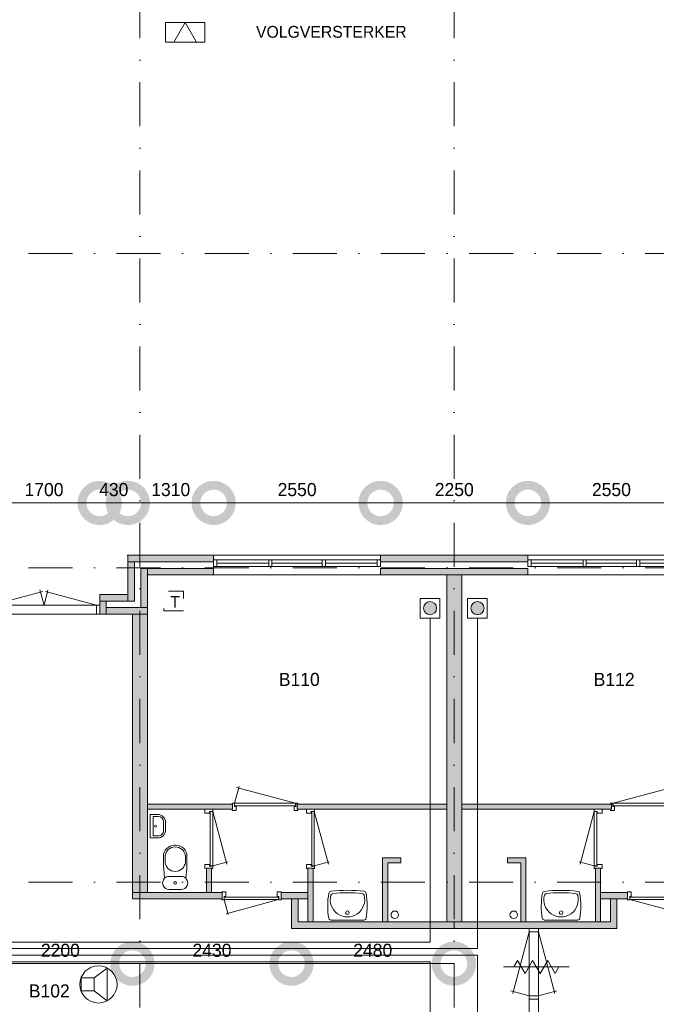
# Model space of a CAD drawing. Header units: millimetres. Extents: x 0 to 84100, y 0 to 59400.
# Tile 8 of 36: x 16473 to 26195, y 14683 to 29722. Entities that reach past the tile are written whole.
import ezdxf
from ezdxf.enums import TextEntityAlignment as Align
from ezdxf.xclip import XClip

# ---------------------------------------------------------------- set-up
doc = ezdxf.new("R2010")
doc.units = ezdxf.units.MM
doc.header["$PDMODE"] = 3
doc.header["$PDSIZE"] = 1
for name, pattern in [('DGN1', [504.6, 0, -504.6]), ('DGN2', [672.8, 336.4, -336.4]), ('DGN4', [1345.6, 672.8, -336.4, 0, -336.4])]:
    doc.linetypes.add(name, pattern=pattern)
for name, color, linetype in [('12', 7, 'Continuous'), ('16', 7, 'Continuous'), ('17', 7, 'Continuous'), ('25', 7, 'Continuous'), ('29', 7, 'Continuous'), ('30', 7, 'Continuous'), ('31', 7, 'Continuous'), ('32', 7, 'Continuous'), ('33', 7, 'Continuous'), ('40', 7, 'Continuous'), ('48', 7, 'Continuous'), ('56', 7, 'Continuous'), ('58', 7, 'Continuous'), ('62', 7, 'Continuous'), ('SYMBOLEN', 7, 'Continuous'), ('TRAP', 7, 'Continuous')]:
    doc.layers.add(name, color=color, linetype=linetype)
doc.styles.add('dgn000', font='dgn000.shx')
doc.styles.add('dgn001', font='dgn001.shx')
doc.styles.add('dgn003', font='dgn003.shx')
doc.styles.get("Standard").update_dxf_attribs({"font": 'arial.ttf'})
doc.dimstyles.get("Standard").update_dxf_attribs({"dimtxt": 0.18, "dimasz": 0.18, "dimexe": 0.18, "dimexo": 0.0625, "dimgap": 0.09, "dimtad": 0, "dimtih": 1, "dimtoh": 1, "dimdec": 4, "dimzin": 0, "dimdsep": 46, "dimtxsty": 'Standard', "dimcen": 0.09, "dimadec": 0, "dimazin": 0, "dimtfac": 1, "dimtdec": 4, "dimtofl": 0, "dimtmove": 0, "dimatfit": 3, "dimfxl": 1, "dimtolj": 1, "dimtzin": 0, "dimarcsym": 0})

# ---------------------------------------------------------------- blocks, each defined once
blk = doc.blocks.new('EAD09')
at = {"layer": '29'}
h = blk.add_hatch(color=3, dxfattribs=at)
edge = h.paths.add_edge_path()
edge.add_arc((0, 0), 100, 0, 360)
at = {"layer": '29', "color": 3, "linetype": 'Continuous', "lineweight": 0}
blk.add_circle((0, 0), 100, dxfattribs=at)
blk = doc.blocks.new('AnonymousCell19')
at = {"layer": '29', "color": 1, "linetype": 'Continuous', "lineweight": 0, "flags": 128}
blk.add_lwpolyline([(-240, 184), (-240, -116), (60, -116), (60, 184), (-240, 184)], dxfattribs=at)
at = {"color": 1, "linetype": 'Continuous', "lineweight": 0}
blk.add_blockref('EAD09', (-90, 34), dxfattribs=at)
blk = doc.blocks.new('EAD010')
at = {"layer": '29'}
h = blk.add_hatch(color=3, dxfattribs=at)
edge = h.paths.add_edge_path()
edge.add_arc((0, 0), 100, 0, 360)
at = {"layer": '29', "color": 3, "linetype": 'Continuous', "lineweight": 0}
blk.add_circle((0, 0), 100, dxfattribs=at)
blk = doc.blocks.new('AnonymousCell20')
at = {"layer": '29', "color": 1, "linetype": 'Continuous', "lineweight": 0, "flags": 128}
blk.add_lwpolyline([(240, 184), (240, -116), (-60, -116), (-60, 184), (240, 184)], dxfattribs=at)
at = {"color": 1, "linetype": 'Continuous', "lineweight": 0}
blk.add_blockref('EAD010', (90, 34), dxfattribs=at)
blk = doc.blocks.new('AnonymousCell21')
at = {"layer": 'TRAP', "color": 1, "linetype": 'DGN2', "lineweight": 0, "flags": 128}
blk.add_lwpolyline([(150, -139), (-150, -139), (-150, 161), (150, 161), (150, -139)], dxfattribs=at)
at = {"layer": 'TRAP', "color": 1, "linetype": 'DGN2', "lineweight": 0, "style": 'dgn001'}
blk.add_text('T', height=180, dxfattribs=at).set_placement((-52, -90))
blk = doc.blocks.new('AnonymousCell102')
at = {"layer": 'SYMBOLEN', "color": 1, "linetype": 'Continuous', "lineweight": 0}
for q in [(-172, -150), (174, -150)]:
    blk.add_line((0, 150), q, dxfattribs=at)
at = {"layer": 'SYMBOLEN', "color": 1, "linetype": 'Continuous', "lineweight": 0, "flags": 128}
blk.add_lwpolyline([(300, -150), (-300, -150), (-300, 150), (300, 150), (300, -150)], dxfattribs=at)
blk = doc.blocks.new('830R1033')
at = {"layer": '33', "color": 1, "linetype": 'Continuous', "lineweight": 0}
for p, q in [((-108, 868), (-322.82, 66.28)), ((-108, 38), (-336.87, 99.32))]:
    blk.add_line(p, q, dxfattribs=at)
at = {"layer": '33', "color": 92, "linetype": 'Continuous', "lineweight": 13, "true_color": 0x00e100, "flags": 128}
for points in [[(-100, 906), (-111, 906), (-111, 871), (-61, 871), (-61, 846), (11, 846), (11, 906), (0, 906)], [(-100, 0), (-111, 0), (-111, 35), (-61, 35), (-61, 60), (11, 60), (11, 0), (0, 0)]]:
    blk.add_lwpolyline(points, dxfattribs=at)
at = {"layer": '33', "color": 2, "linetype": 'Continuous', "lineweight": 13, "true_color": 0xf0f000, "flags": 128}
blk.add_lwpolyline([(-108, 868), (-108, 38), (-68, 38), (-68, 868), (-108, 868)], dxfattribs=at)
blk = doc.blocks.new('930L0911')
at = {"layer": '33', "color": 1, "linetype": 'Continuous', "lineweight": 0}
for p, q in [((38, 98), (936.31, 338.7)), ((968, 98), (899.56, 353.44))]:
    blk.add_line(p, q, dxfattribs=at)
at = {"layer": '33', "color": 92, "linetype": 'Continuous', "lineweight": 13, "true_color": 0x00e100, "flags": 128}
for points in [[(0, 90), (0, 101), (35, 101), (35, 51), (60, 51), (60, -11), (0, -11), (0, 0)], [(1006, 90), (1006, 101), (971, 101), (971, 51), (946, 51), (946, -11), (1006, -11), (1006, 0)]]:
    blk.add_lwpolyline(points, dxfattribs=at)
at = {"layer": '33', "color": 2, "linetype": 'Continuous', "lineweight": 13, "true_color": 0xf0f000, "flags": 128}
blk.add_lwpolyline([(968, 98), (38, 98), (38, 58), (968, 58), (968, 98)], dxfattribs=at)
blk = doc.blocks.new('WT0111')
at = {"layer": '40', "color": 7, "linetype": 'Continuous', "lineweight": 0}
blk.add_line((-253, 20), (253, 20), dxfattribs=at)
at = {"layer": '40', "color": 7, "linetype": 'Continuous', "lineweight": 0, "flags": 128}
for points in [[(-284, 432, -0.328769), (-256, 459)], [(-256, 459, -0.059915), (256, 459)], [(256, 459, -0.328769), (284, 432)], [(-286, 47, -0.090801), (-284, 432)], [(254, 401, -1.30637), (-254, 401)], [(-254, 401, -0.309671), (-226, 425)], [(-226, 425, -0.052773), (226, 425)], [(226, 425, -0.309671), (254, 401)], [(284, 432, -0.090801), (286, 47)], [(-253, 20, -0.363957), (-286, 47)], [(286, 47, -0.363957), (253, 20)]]:
    blk.add_lwpolyline(points, format="xyb", dxfattribs=at)
at = {"layer": '40', "color": 7, "linetype": 'Continuous', "lineweight": 0}
blk.add_circle((0, 133), 28.1, dxfattribs=at)
blk = doc.blocks.new('830R1035')
at = {"layer": '33', "color": 1, "linetype": 'Continuous', "lineweight": 0}
for p, q in [((-868, -108), (-66.28, -322.82)), ((-38, -108), (-99.32, -336.87))]:
    blk.add_line(p, q, dxfattribs=at)
at = {"layer": '33', "color": 92, "linetype": 'Continuous', "lineweight": 13, "true_color": 0x00e100, "flags": 128}
for points in [[(-906, -100), (-906, -111), (-871, -111), (-871, -61), (-846, -61), (-846, 11), (-906, 11), (-906, 0)], [(0, -100), (0, -111), (-35, -111), (-35, -61), (-60, -61), (-60, 11), (0, 11), (0, 0)]]:
    blk.add_lwpolyline(points, dxfattribs=at)
at = {"layer": '33', "color": 2, "linetype": 'Continuous', "lineweight": 13, "true_color": 0xf0f000, "flags": 128}
blk.add_lwpolyline([(-868, -108), (-38, -108), (-38, -68), (-868, -68), (-868, -108)], dxfattribs=at)
blk = doc.blocks.new('830R1036')
at = {"layer": '33', "color": 1, "linetype": 'Continuous', "lineweight": 0}
for p, q in [((108, 868), (322.82, 66.28)), ((108, 38), (336.87, 99.32))]:
    blk.add_line(p, q, dxfattribs=at)
at = {"layer": '33', "color": 92, "linetype": 'Continuous', "lineweight": 13, "true_color": 0x00e100, "flags": 128}
for points in [[(100, 906), (111, 906), (111, 871), (61, 871), (61, 846), (-11, 846), (-11, 906), (0, 906)], [(100, 0), (111, 0), (111, 35), (61, 35), (61, 60), (-11, 60), (-11, 0), (0, 0)]]:
    blk.add_lwpolyline(points, dxfattribs=at)
at = {"layer": '33', "color": 2, "linetype": 'Continuous', "lineweight": 13, "true_color": 0xf0f000, "flags": 128}
blk.add_lwpolyline([(108, 868), (108, 38), (68, 38), (68, 868), (108, 868)], dxfattribs=at)
blk = doc.blocks.new('930L0912')
at = {"layer": '33', "color": 1, "linetype": 'Continuous', "lineweight": 0}
for p, q in [((-968, 98), (-899.56, 353.44)), ((-38, 98), (-936.31, 338.7))]:
    blk.add_line(p, q, dxfattribs=at)
at = {"layer": '33', "color": 92, "linetype": 'Continuous', "lineweight": 13, "true_color": 0x00e100, "flags": 128}
for points in [[(-1006, 90), (-1006, 101), (-971, 101), (-971, 51), (-946, 51), (-946, -11), (-1006, -11), (-1006, 0)], [(0, 90), (0, 101), (-35, 101), (-35, 51), (-60, 51), (-60, -11), (0, -11), (0, 0)]]:
    blk.add_lwpolyline(points, dxfattribs=at)
at = {"layer": '33', "color": 2, "linetype": 'Continuous', "lineweight": 13, "true_color": 0xf0f000, "flags": 128}
blk.add_lwpolyline([(-968, 98), (-38, 98), (-38, 58), (-968, 58), (-968, 98)], dxfattribs=at)
blk = doc.blocks.new('830R1037')
at = {"layer": '33', "color": 1, "linetype": 'Continuous', "lineweight": 0}
for p, q in [((108, 868), (322.82, 66.28)), ((108, 38), (336.87, 99.32))]:
    blk.add_line(p, q, dxfattribs=at)
at = {"layer": '33', "color": 92, "linetype": 'Continuous', "lineweight": 13, "true_color": 0x00e100, "flags": 128}
for points in [[(100, 906), (111, 906), (111, 871), (61, 871), (61, 846), (-11, 846), (-11, 906), (0, 906)], [(100, 0), (111, 0), (111, 35), (61, 35), (61, 60), (-11, 60), (-11, 0), (0, 0)]]:
    blk.add_lwpolyline(points, dxfattribs=at)
at = {"layer": '33', "color": 2, "linetype": 'Continuous', "lineweight": 13, "true_color": 0xf0f000, "flags": 128}
blk.add_lwpolyline([(108, 868), (108, 38), (68, 38), (68, 868), (108, 868)], dxfattribs=at)
blk = doc.blocks.new('CLOS0212')
at = {"layer": '40', "color": 7, "linetype": 'Continuous', "lineweight": 0}
for p, q in [((1, 670), (-1, 670)), ((-155, 528), (-155, 436)), ((155, 528), (155, 436)), ((92, 220), (-93, 220))]:
    blk.add_line(p, q, dxfattribs=at)
at = {"layer": '40', "color": 7, "linetype": 'Continuous', "lineweight": 0, "flags": 128}
for points in [[(176, 338), (162, 192), (162, 192, -0.674333), (92, 20), (92, 20), (-93, 20), (-93, 20, -0.674333), (-162, 192), (-162, 192), (-176, 338), (-176, 338, -0.023285), (-180, 431), (-180, 431), (-180, 525), (-180, 525, -0.414214), (-10, 695), (-10, 695), (10, 695), (10, 695, -0.414214), (180, 525), (180, 525), (180, 431), (180, 431, -0.023285), (176, 338)], [(-155, 528, -0.917521), (155, 528)], [(155, 437, -0.917514), (-155, 437)]]:
    blk.add_lwpolyline(points, format="xyb", dxfattribs=at)
at = {"layer": '40', "color": 7, "linetype": 'Continuous', "lineweight": 0}
blk.add_circle((0, 120), 20, dxfattribs=at)
for centre, start, end in [((-93, 120), 90, 134.0273), ((92, 120), 45.9727, 90)]:
    blk.add_arc(centre, 100, start, end, dxfattribs=at)
blk = doc.blocks.new('FT0112')
at = {"layer": '40', "color": 7, "linetype": 'Continuous', "lineweight": 0}
for p, q in [((20, -180), (20, 180)), ((65, -149), (65, 149)), ((65, 149), (144, 149)), ((135, -180), (20, -180))]:
    blk.add_line(p, q, dxfattribs=at)
at = {"layer": '40', "color": 7, "linetype": 'Continuous', "lineweight": 0, "flags": 128}
for points in [[(20, 180), (135, 180)], [(224, 69), (224, -69)], [(255, 60), (255, -60)], [(144, -149), (65, -149)]]:
    blk.add_lwpolyline(points, dxfattribs=at)
for points in [[(255, -60, -0.414214), (135, -180)], [(224, -69, -0.414214), (144, -149)]]:
    blk.add_lwpolyline(points, format="xyb", dxfattribs=at)
at = {"layer": '40', "color": 7, "linetype": 'Continuous', "lineweight": 0}
blk.add_circle((101, 1), 15.1, dxfattribs=at)
for centre, radius in [((135, 60), 120), ((144, 69), 80)]:
    blk.add_arc(centre, radius, 0, 90, dxfattribs=at)
blk = doc.blocks.new('WT0112')
at = {"layer": '40', "color": 7, "linetype": 'Continuous', "lineweight": 0}
blk.add_line((253, 20), (-253, 20), dxfattribs=at)
blk.add_circle((0, 133), 28.1, dxfattribs=at)
for centre, radius, start, end in [((-252, 426), 33, 96.8575, 169.6545), ((0, -1669), 2144, 83.1425, 96.8575), ((252, 426), 33, 10.3455, 83.1425), ((766, 236), 1068, 169.4486, 190.2017), ((0, 332), 263, 164.8667, 15.1333), ((-222, 392), 33, 96.0418, 164.8667), ((0, -1707), 2144, 83.9582, 96.0418), ((222, 392), 33, 15.1333, 83.9582), ((-766, 236), 1068, 349.7983, 10.5514), ((-253, 53), 33, 190.0027, 270), ((253, 53), 33, 270, 349.9973)]:
    blk.add_arc(centre, radius, start, end, dxfattribs=at)
blk = doc.blocks.new('830R1038')
at = {"layer": '33', "color": 1, "linetype": 'Continuous', "lineweight": 0}
for p, q in [((38, -108), (99.32, -336.87)), ((868, -108), (66.28, -322.82))]:
    blk.add_line(p, q, dxfattribs=at)
at = {"layer": '33', "color": 92, "linetype": 'Continuous', "lineweight": 13, "true_color": 0x00e100, "flags": 128}
for points in [[(0, -100), (0, -111), (35, -111), (35, -61), (60, -61), (60, 11), (0, 11), (0, 0)], [(906, -100), (906, -111), (871, -111), (871, -61), (846, -61), (846, 11), (906, 11), (906, 0)]]:
    blk.add_lwpolyline(points, dxfattribs=at)
at = {"layer": '33', "color": 2, "linetype": 'Continuous', "lineweight": 13, "true_color": 0xf0f000, "flags": 128}
blk.add_lwpolyline([(868, -108), (38, -108), (38, -68), (868, -68), (868, -108)], dxfattribs=at)
blk = doc.blocks.new('_DotSmall')
at = {"color": 0, "linetype": 'ByBlock', "const_width": 0.5}
blk.add_lwpolyline([(-0.0625, 0, 1), (0.0625, 0, 1)], format="xyb", close=True, dxfattribs=at)
blk = doc.blocks.new('*D18526')
at = {"layer": '58', "color": 3, "linetype": 'Continuous', "lineweight": 0, "transparency": 16777216}
blk.add_line((22325, 18484), (19775, 18484), dxfattribs=at)
at = {"layer": 'Defpoints', "color": 0, "linetype": 'Continuous', "transparency": 16777216}
for p in [(19775, 18484), (19775, 17684), (22325, 17684)]:
    blk.add_point(p, dxfattribs=at)
at = {"layer": '58', "color": 3, "linetype": 'Continuous', "lineweight": 0, "transparency": 16777216, "xscale": 1080, "yscale": 1080, "zscale": 1080, "rotation": 180}
blk.add_blockref('_DotSmall', (19775, 18484), dxfattribs=at)
at = {"layer": '58', "color": 3, "linetype": 'Continuous', "lineweight": 0, "transparency": 16777216, "xscale": 1080, "yscale": 1080, "zscale": 1080}
blk.add_blockref('_DotSmall', (22325, 18484), dxfattribs=at)
at = {"layer": '58', "color": 3, "linetype": 'Continuous', "lineweight": 0, "transparency": 16777216, "insert": (21050, 18687), "char_height": 200, "attachment_point": 5, "style": 'dgn003'}
blk.add_mtext('\\A1;2550', dxfattribs=at)
blk = doc.blocks.new('*D18527')
at = {"layer": '58', "color": 3, "linetype": 'Continuous', "lineweight": 0, "transparency": 16777216}
blk.add_line((17525, 18484), (19775, 18484), dxfattribs=at)
at = {"layer": 'Defpoints', "color": 0, "linetype": 'Continuous', "transparency": 16777216}
for p in [(19775, 18484), (17525, 17684), (19775, 17684)]:
    blk.add_point(p, dxfattribs=at)
at = {"layer": '58', "color": 3, "linetype": 'Continuous', "lineweight": 0, "transparency": 16777216, "xscale": 1080, "yscale": 1080, "zscale": 1080, "rotation": 180}
blk.add_blockref('_DotSmall', (17525, 18484), dxfattribs=at)
at = {"layer": '58', "color": 3, "linetype": 'Continuous', "lineweight": 0, "transparency": 16777216, "xscale": 1080, "yscale": 1080, "zscale": 1080}
blk.add_blockref('_DotSmall', (19775, 18484), dxfattribs=at)
at = {"layer": '58', "color": 3, "linetype": 'Continuous', "lineweight": 0, "transparency": 16777216, "insert": (18650, 18687), "char_height": 200, "attachment_point": 5, "style": 'dgn003'}
blk.add_mtext('\\A1;2250', dxfattribs=at)
blk = doc.blocks.new('*D18528')
at = {"layer": '58', "color": 3, "linetype": 'Continuous', "lineweight": 0, "transparency": 16777216}
blk.add_line((14975, 18484), (17525, 18484), dxfattribs=at)
at = {"layer": 'Defpoints', "color": 0, "linetype": 'Continuous', "transparency": 16777216}
for p in [(17525, 18484), (14975, 17684), (17525, 17684)]:
    blk.add_point(p, dxfattribs=at)
at = {"layer": '58', "color": 3, "linetype": 'Continuous', "lineweight": 0, "transparency": 16777216, "xscale": 1080, "yscale": 1080, "zscale": 1080, "rotation": 180}
blk.add_blockref('_DotSmall', (14975, 18484), dxfattribs=at)
at = {"layer": '58', "color": 3, "linetype": 'Continuous', "lineweight": 0, "transparency": 16777216, "xscale": 1080, "yscale": 1080, "zscale": 1080}
blk.add_blockref('_DotSmall', (17525, 18484), dxfattribs=at)
at = {"layer": '58', "color": 3, "linetype": 'Continuous', "lineweight": 0, "transparency": 16777216, "insert": (16250, 18687), "char_height": 200, "attachment_point": 5, "style": 'dgn003'}
blk.add_mtext('\\A1;2550', dxfattribs=at)
blk = doc.blocks.new('*D18529')
at = {"layer": '58', "color": 3, "linetype": 'Continuous', "lineweight": 0, "transparency": 16777216}
blk.add_line((13665, 18484), (14975, 18484), dxfattribs=at)
at = {"layer": 'Defpoints', "color": 0, "linetype": 'Continuous', "transparency": 16777216}
for p in [(14975, 18484), (13665, 17684), (14975, 17684)]:
    blk.add_point(p, dxfattribs=at)
at = {"layer": '58', "color": 3, "linetype": 'Continuous', "lineweight": 0, "transparency": 16777216, "xscale": 1080, "yscale": 1080, "zscale": 1080, "rotation": 180}
blk.add_blockref('_DotSmall', (13665, 18484), dxfattribs=at)
at = {"layer": '58', "color": 3, "linetype": 'Continuous', "lineweight": 0, "transparency": 16777216, "xscale": 1080, "yscale": 1080, "zscale": 1080}
blk.add_blockref('_DotSmall', (14975, 18484), dxfattribs=at)
at = {"layer": '58', "color": 3, "linetype": 'Continuous', "lineweight": 0, "transparency": 16777216, "insert": (14320, 18687), "char_height": 200, "attachment_point": 5, "style": 'dgn003'}
blk.add_mtext('\\A1;1310', dxfattribs=at)
blk = doc.blocks.new('*D18530')
at = {"layer": '58', "color": 3, "linetype": 'Continuous', "lineweight": 0, "transparency": 16777216}
for p, q in [((13235, 18484), (12155, 18484)), ((13235, 18484), (13665, 18484)), ((13665, 18484), (14745, 18484))]:
    blk.add_line(p, q, dxfattribs=at)
at = {"layer": 'Defpoints', "color": 0, "linetype": 'Continuous', "transparency": 16777216}
for p in [(13665, 18484), (13235, 17084), (13665, 17084)]:
    blk.add_point(p, dxfattribs=at)
at = {"layer": '58', "color": 3, "linetype": 'Continuous', "lineweight": 0, "transparency": 16777216, "xscale": 1080, "yscale": 1080, "zscale": 1080}
blk.add_blockref('_DotSmall', (13235, 18484), dxfattribs=at)
at = {"layer": '58', "color": 3, "linetype": 'Continuous', "lineweight": 0, "transparency": 16777216, "xscale": 1080, "yscale": 1080, "zscale": 1080, "rotation": 180}
blk.add_blockref('_DotSmall', (13665, 18484), dxfattribs=at)
at = {"layer": '58', "color": 3, "linetype": 'Continuous', "lineweight": 0, "transparency": 16777216, "insert": (13450, 18687), "char_height": 200, "attachment_point": 5, "style": 'dgn003'}
blk.add_mtext('\\A1;430', dxfattribs=at)
blk = doc.blocks.new('*D18531')
at = {"layer": '58', "color": 3, "linetype": 'Continuous', "lineweight": 0, "transparency": 16777216}
blk.add_line((11535, 18484), (13235, 18484), dxfattribs=at)
at = {"layer": 'Defpoints', "color": 0, "linetype": 'Continuous', "transparency": 16777216}
for p in [(13235, 18484), (11535, 17084), (13235, 17084)]:
    blk.add_point(p, dxfattribs=at)
at = {"layer": '58', "color": 3, "linetype": 'Continuous', "lineweight": 0, "transparency": 16777216, "xscale": 1080, "yscale": 1080, "zscale": 1080, "rotation": 180}
blk.add_blockref('_DotSmall', (11535, 18484), dxfattribs=at)
at = {"layer": '58', "color": 3, "linetype": 'Continuous', "lineweight": 0, "transparency": 16777216, "xscale": 1080, "yscale": 1080, "zscale": 1080}
blk.add_blockref('_DotSmall', (13235, 18484), dxfattribs=at)
at = {"layer": '58', "color": 3, "linetype": 'Continuous', "lineweight": 0, "transparency": 16777216, "insert": (12385, 18687), "char_height": 200, "attachment_point": 5, "style": 'dgn003'}
blk.add_mtext('\\A1;1700', dxfattribs=at)
blk = doc.blocks.new('*D18532')
at = {"layer": '58', "color": 3, "linetype": 'Continuous', "lineweight": 0, "transparency": 16777216}
for p, q in [((11065, 18484), (9985, 18484)), ((11535, 18484), (11065, 18484)), ((11535, 18484), (12615, 18484))]:
    blk.add_line(p, q, dxfattribs=at)
at = {"layer": 'Defpoints', "color": 0, "linetype": 'Continuous', "transparency": 16777216}
for p in [(11065, 18484), (11065, 17084), (11535, 17084)]:
    blk.add_point(p, dxfattribs=at)
at = {"layer": '58', "color": 3, "linetype": 'Continuous', "lineweight": 0, "transparency": 16777216, "xscale": 1080, "yscale": 1080, "zscale": 1080}
blk.add_blockref('_DotSmall', (11065, 18484), dxfattribs=at)
at = {"layer": '58', "color": 3, "linetype": 'Continuous', "lineweight": 0, "transparency": 16777216, "xscale": 1080, "yscale": 1080, "zscale": 1080, "rotation": 180}
blk.add_blockref('_DotSmall', (11535, 18484), dxfattribs=at)
at = {"layer": '58', "color": 3, "linetype": 'Continuous', "lineweight": 0, "transparency": 16777216, "insert": (11300, 18687), "char_height": 200, "attachment_point": 5, "style": 'dgn003'}
blk.add_mtext('\\A1;470', dxfattribs=at)
blk = doc.blocks.new('*D18541')
at = {"layer": '58', "color": 3, "linetype": 'Continuous', "lineweight": 0, "transparency": 16777216}
blk.add_line((13735, 11447), (11535, 11447), dxfattribs=at)
at = {"layer": 'Defpoints', "color": 0, "linetype": 'Continuous', "transparency": 16777216}
for p in [(11535, 12363), (13735, 12363), (11535, 11447)]:
    blk.add_point(p, dxfattribs=at)
at = {"layer": '58', "color": 3, "linetype": 'Continuous', "lineweight": 0, "transparency": 16777216, "xscale": 1080, "yscale": 1080, "zscale": 1080, "rotation": 180}
blk.add_blockref('_DotSmall', (11535, 11447), dxfattribs=at)
at = {"layer": '58', "color": 3, "linetype": 'Continuous', "lineweight": 0, "transparency": 16777216, "xscale": 1080, "yscale": 1080, "zscale": 1080}
blk.add_blockref('_DotSmall', (13735, 11447), dxfattribs=at)
at = {"layer": '58', "color": 3, "linetype": 'Continuous', "lineweight": 0, "transparency": 16777216, "insert": (12635, 11650), "char_height": 200, "attachment_point": 5, "style": 'dgn003'}
blk.add_mtext('\\A1;2200', dxfattribs=at)
blk = doc.blocks.new('*D18542')
at = {"layer": '58', "color": 3, "linetype": 'Continuous', "lineweight": 0, "transparency": 16777216}
blk.add_line((16165, 11447), (13735, 11447), dxfattribs=at)
at = {"layer": 'Defpoints', "color": 0, "linetype": 'Continuous', "transparency": 16777216}
for p in [(13735, 11797), (16165, 11797), (13735, 11447)]:
    blk.add_point(p, dxfattribs=at)
at = {"layer": '58', "color": 3, "linetype": 'Continuous', "lineweight": 0, "transparency": 16777216, "xscale": 1080, "yscale": 1080, "zscale": 1080, "rotation": 180}
blk.add_blockref('_DotSmall', (13735, 11447), dxfattribs=at)
at = {"layer": '58', "color": 3, "linetype": 'Continuous', "lineweight": 0, "transparency": 16777216, "xscale": 1080, "yscale": 1080, "zscale": 1080}
blk.add_blockref('_DotSmall', (16165, 11447), dxfattribs=at)
at = {"layer": '58', "color": 3, "linetype": 'Continuous', "lineweight": 0, "transparency": 16777216, "insert": (14950, 11650), "char_height": 200, "attachment_point": 5, "style": 'dgn003'}
blk.add_mtext('\\A1;2430', dxfattribs=at)
blk = doc.blocks.new('*D18543')
at = {"layer": '58', "color": 3, "linetype": 'Continuous', "lineweight": 0, "transparency": 16777216}
blk.add_line((18645, 11447), (16165, 11447), dxfattribs=at)
at = {"layer": 'Defpoints', "color": 0, "linetype": 'Continuous', "transparency": 16777216}
for p in [(16165, 11784), (18645, 11784), (16165, 11447)]:
    blk.add_point(p, dxfattribs=at)
at = {"layer": '58', "color": 3, "linetype": 'Continuous', "lineweight": 0, "transparency": 16777216, "xscale": 1080, "yscale": 1080, "zscale": 1080, "rotation": 180}
blk.add_blockref('_DotSmall', (16165, 11447), dxfattribs=at)
at = {"layer": '58', "color": 3, "linetype": 'Continuous', "lineweight": 0, "transparency": 16777216, "xscale": 1080, "yscale": 1080, "zscale": 1080}
blk.add_blockref('_DotSmall', (18645, 11447), dxfattribs=at)
at = {"layer": '58', "color": 3, "linetype": 'Continuous', "lineweight": 0, "transparency": 16777216, "insert": (17405, 11650), "char_height": 200, "attachment_point": 5, "style": 'dgn003'}
blk.add_mtext('\\A1;2480', dxfattribs=at)
blk = doc.blocks.new('79B1039')
at = {"layer": '12', "color": 7, "linetype": 'Continuous', "lineweight": 0}
blk.add_line((500.48, 0), (-500.5, 0), dxfattribs=at)
at = {"layer": '12', "color": 92, "linetype": 'Continuous', "lineweight": 0, "true_color": 0x00e100}
for p, q in [((-343.72, 0), (-285.98, 100.02)), ((-285.98, 100.02), (-171.88, -97.62)), ((-171.88, -97.62), (-57.68, 100.18)), ((-57.68, 100.18), (58, -100.18)), ((58, -100.18), (173.68, 100.18)), ((173.68, 100.18), (287.88, -97.62)), ((287.88, -97.62), (344.24, 0))]:
    blk.add_line(p, q, dxfattribs=at)
blk = doc.blocks.new('EU512')
at = {"layer": '25', "color": 3, "linetype": 'Continuous', "lineweight": 0}
for p, q in [((200, 100), (400, 250)), ((400, 250), (400, -250)), ((200, -100), (400, -250))]:
    blk.add_line(p, q, dxfattribs=at)
at = {"layer": '25', "color": 3, "linetype": 'Continuous', "lineweight": 0, "flags": 128}
blk.add_lwpolyline([(0, -100), (200, -100), (200, 100), (0, 100), (0, -100)], dxfattribs=at)
at = {"layer": '25', "color": 3, "linetype": 'Continuous', "lineweight": 0}
blk.add_circle((265, 0), 284, dxfattribs=at)
blk = doc.blocks.new('50E03_329_B01 - Default')
at = {"layer": '16'}
for color, points in [(7, [(17524.76, 17584.49), (19774.76, 17584.49), (19774.76, 17684.49), (17524.76, 17684.49)]), (9, [(17524.76, 17384.49), (19774.76, 17384.49), (19774.76, 17484.49), (17524.76, 17484.49)])]:
    blk.add_hatch(color=color, dxfattribs=at).paths.add_polyline_path(points)
at = {"layer": '62'}
for color, points in [(7, [(13664.76, 17684.49), (14974.76, 17684.49), (14974.76, 17584.49), (13664.76, 17584.49)]), (7, [(13664.76, 17584.49), (13764.76, 17584.49), (13764.76, 16984.49), (13664.76, 16984.49)]), (9, [(13864.76, 17484.49), (13964.76, 17484.49), (13964.76, 16884.49), (13864.76, 16884.49)]), (9, [(13964.76, 17484.49), (14974.76, 17484.49), (14974.76, 17384.49), (13964.76, 17384.49)]), (9, [(18534.76, 17384.49), (18764.76, 17384.49), (18764.76, 12084.49), (18534.76, 12084.49)]), (7, [(13234.76, 17084.49), (13664.76, 17084.49), (13664.76, 16984.49), (13234.76, 16984.49)]), (7, [(13334.76, 16984.49), (13234.76, 16984.49), (13234.76, 16784.49), (13334.76, 16784.49)]), (7, [(13334.76, 16884.49), (13964.76, 16884.49), (13964.76, 16784.49), (13334.76, 16784.49)]), (7, [(13734.76, 16784.49), (13964.76, 16784.49), (13964.76, 12534.49), (13734.76, 12534.49)]), (9, [(15264.76, 13804.49), (13964.76, 13804.49), (13964.76, 13884.49), (15264.76, 13884.49)]), (9, [(18534.76, 13804.49), (16249.76, 13804.49), (16249.76, 13884.49), (18534.76, 13884.49)]), (9, [(18764.76, 13804.49), (21049.76, 13804.49), (21049.76, 13884.49), (18764.76, 13884.49)]), (9, [(17834.76, 12984.49), (17834.76, 13064.49), (17554.76, 13064.49), (17554.76, 12084.49), (17634.76, 12084.49), (17634.76, 12984.49)]), (9, [(19464.76, 12984.49), (19464.76, 13064.49), (19744.76, 13064.49), (19744.76, 12084.49), (19664.76, 12084.49), (19664.76, 12984.49)]), (9, [(14944.76, 12904.49), (14864.76, 12904.49), (14864.76, 12534.49), (14944.76, 12534.49)]), (9, [(16494.76, 12904.49), (16414.76, 12904.49), (16414.76, 12084.49), (16494.76, 12084.49)]), (9, [(20804.76, 12904.49), (20884.76, 12904.49), (20884.76, 12084.49), (20804.76, 12084.49)]), (7, [(15104.76, 12534.49), (13734.76, 12534.49), (13734.76, 12434.49), (15104.76, 12434.49)]), (7, [(16414.76, 12534.49), (16004.76, 12534.49), (16004.76, 12434.49), (16414.76, 12434.49)]), (7, [(20884.76, 12534.49), (21294.76, 12534.49), (21294.76, 12434.49), (20884.76, 12434.49)]), (7, [(18649.76, 11984.49), (18649.76, 12084.49), (16264.76, 12084.49), (16264.76, 12434.49), (16164.76, 12434.49), (16164.76, 11984.49)]), (7, [(18649.76, 11984.49), (18649.76, 12084.49), (21034.76, 12084.49), (21034.76, 12434.49), (21134.76, 12434.49), (21134.76, 11984.49)])]:
    blk.add_hatch(color=color, dxfattribs=at).paths.add_polyline_path(points)
at = {"layer": '16', "color": 92, "linetype": 'Continuous', "lineweight": 0, "true_color": 0x00e100, "flags": 128}
for points in [[(17524.76, 17584.49), (19774.76, 17584.49), (19774.76, 17684.49), (17524.76, 17684.49), (17524.76, 17584.49)], [(17524.76, 17384.49), (19774.76, 17384.49), (19774.76, 17484.49), (17524.76, 17484.49), (17524.76, 17384.49)], [(13964.76, 13804.49), (15264.76, 13804.49), (15264.76, 13884.49), (13964.76, 13884.49), (13964.76, 13804.49)], [(16249.76, 13804.49), (18534.76, 13804.49), (18534.76, 13884.49), (16249.76, 13884.49), (16249.76, 13804.49)], [(21049.76, 13804.49), (18764.76, 13804.49), (18764.76, 13884.49), (21049.76, 13884.49), (21049.76, 13804.49)], [(17634.76, 12084.49), (17634.76, 12984.49), (17834.76, 12984.49), (17834.76, 13064.49), (17554.76, 13064.49), (17554.76, 12084.49), (17634.76, 12084.49)], [(19664.76, 12084.49), (19664.76, 12984.49), (19464.76, 12984.49), (19464.76, 13064.49), (19744.76, 13064.49), (19744.76, 12084.49), (19664.76, 12084.49)], [(14944.76, 12534.49), (14864.76, 12534.49), (14864.76, 12904.49), (14944.76, 12904.49), (14944.76, 12534.49)], [(16494.76, 12084.49), (16414.76, 12084.49), (16414.76, 12904.49), (16494.76, 12904.49), (16494.76, 12084.49)], [(20804.76, 12084.49), (20884.76, 12084.49), (20884.76, 12904.49), (20804.76, 12904.49), (20804.76, 12084.49)], [(15104.76, 12434.49), (13734.76, 12434.49), (13734.76, 12534.49), (15104.76, 12534.49), (15104.76, 12434.49)], [(16414.76, 12434.49), (16004.76, 12434.49), (16004.76, 12534.49), (16414.76, 12534.49), (16414.76, 12434.49)], [(20884.76, 12434.49), (21294.76, 12434.49), (21294.76, 12534.49), (20884.76, 12534.49), (20884.76, 12434.49)], [(18649.76, 11984.49), (16164.76, 11984.49), (16164.76, 12434.49), (16264.76, 12434.49), (16264.76, 12084.49), (18649.76, 12084.49), (18649.76, 11984.49)], [(18649.76, 11984.49), (21134.76, 11984.49), (21134.76, 12434.49), (21034.76, 12434.49), (21034.76, 12084.49), (18649.76, 12084.49), (18649.76, 11984.49)]]:
    blk.add_lwpolyline(points, dxfattribs=at)
at = {"layer": '16', "color": 7, "linetype": 'Continuous', "lineweight": 0, "flags": 128}
blk.add_lwpolyline([(17524.76, 17584.49), (19774.76, 17584.49), (19774.76, 17684.49), (17524.76, 17684.49), (17524.76, 17584.49)], dxfattribs=at)
at = {"layer": '16', "color": 9, "linetype": 'Continuous', "lineweight": 0, "flags": 128}
blk.add_lwpolyline([(17524.76, 17384.49), (19774.76, 17384.49), (19774.76, 17484.49), (17524.76, 17484.49), (17524.76, 17384.49)], dxfattribs=at)
at = {"layer": '17', "color": 92, "linetype": 'Continuous', "lineweight": 0, "true_color": 0x00e100}
for p, q in [((14974.76, 17684.49), (13664.76, 17684.49)), ((13664.76, 17084.49), (13664.76, 17684.49)), ((14974.76, 17384.49), (14974.76, 17684.49)), ((14974.76, 17584.49), (13764.76, 17584.49)), ((13764.76, 16984.49), (13764.76, 17584.49)), ((13864.76, 16884.49), (13864.76, 17484.49)), ((14974.76, 17484.49), (13864.76, 17484.49)), ((14974.76, 17384.49), (13964.76, 17384.49)), ((13964.76, 16784.49), (13964.76, 17384.49)), ((13664.76, 17084.49), (13234.76, 17084.49)), ((13234.76, 16784.49), (13234.76, 17084.49)), ((13764.76, 16984.49), (13334.76, 16984.49)), ((13334.76, 16884.49), (13334.76, 16984.49)), ((13864.76, 16884.49), (13334.76, 16884.49)), ((13964.76, 16784.49), (13234.76, 16784.49))]:
    blk.add_line(p, q, dxfattribs=at)
at = {"layer": '17', "color": 92, "linetype": 'Continuous', "lineweight": 0, "true_color": 0x00e100, "flags": 128}
for points in [[(18534.76, 12084.49), (18764.76, 12084.49), (18764.76, 17384.49), (18534.76, 17384.49), (18534.76, 12084.49)], [(13964.76, 12534.49), (13734.76, 12534.49), (13734.76, 16784.49), (13964.76, 16784.49), (13964.76, 12534.49)]]:
    blk.add_lwpolyline(points, dxfattribs=at)
at = {"layer": '30', "color": 3, "linetype": 'Continuous', "lineweight": 0}
for p, q in [((17524.76, 17684.49), (14974.76, 17684.49)), ((19774.76, 17684.49), (22324.76, 17684.49)), ((17524.76, 17384.49), (14974.76, 17384.49)), ((19774.76, 17384.49), (22324.76, 17384.49))]:
    blk.add_line(p, q, dxfattribs=at)
at = {"layer": '31', "color": 3, "linetype": 'Continuous', "lineweight": 0}
for p, q in [((19794.76, 10384.49), (19794.76, 11984.49)), ((19934.76, 10384.49), (19934.76, 11984.49))]:
    blk.add_line(p, q, dxfattribs=at)
at = {"layer": '32', "color": 3, "linetype": 'Continuous', "lineweight": 0}
for p, q in [((17474.76, 17614.49), (14974.76, 17614.49)), ((17474.76, 17514.49), (17474.76, 17614.49)), ((19824.76, 17614.49), (22324.76, 17614.49)), ((19824.76, 17514.49), (19824.76, 17614.49)), ((15816.42, 17564.49), (15024.76, 17564.49)), ((15024.76, 17514.49), (17474.76, 17514.49)), ((16633.09, 17564.49), (15866.42, 17564.49)), ((17474.76, 17564.49), (16683.09, 17564.49)), ((19824.76, 17564.49), (20616.43, 17564.49)), ((22274.76, 17514.49), (19824.76, 17514.49)), ((20666.43, 17564.49), (21433.1, 17564.49)), ((21483.1, 17564.49), (22274.76, 17564.49)), ((11534.76, 16923.49), (13234.76, 16923.49)), ((11534.76, 16784.49), (13234.76, 16784.49))]:
    blk.add_line(p, q, dxfattribs=at)
at = {"layer": '32', "color": 3, "linetype": 'Continuous', "lineweight": 0, "flags": 128}
for points in [[(15024.76, 17614.49), (14974.76, 17614.49), (14974.76, 17514.49), (15024.76, 17514.49), (15024.76, 17614.49)], [(15866.42, 17614.49), (15816.42, 17614.49), (15816.42, 17514.49), (15866.42, 17514.49), (15866.42, 17614.49)], [(16683.09, 17614.49), (16633.09, 17614.49), (16633.09, 17514.49), (16683.09, 17514.49), (16683.09, 17614.49)], [(17524.76, 17614.49), (17474.76, 17614.49), (17474.76, 17514.49), (17524.76, 17514.49), (17524.76, 17614.49)], [(19774.76, 17614.49), (19824.76, 17614.49), (19824.76, 17514.49), (19774.76, 17514.49), (19774.76, 17614.49)], [(20616.43, 17614.49), (20666.43, 17614.49), (20666.43, 17514.49), (20616.43, 17514.49), (20616.43, 17614.49)], [(21433.1, 17614.49), (21483.1, 17614.49), (21483.1, 17514.49), (21433.1, 17514.49), (21433.1, 17614.49)], [(13234.76, 16923.49), (13184.76, 16923.49), (13184.76, 16784.49), (13234.76, 16784.49), (13234.76, 16923.49)], [(19795.76, 11934.49), (19795.76, 11984.49), (19934.76, 11984.49), (19934.76, 11934.49), (19795.76, 11934.49)], [(19795.76, 10904.49), (19795.76, 10954.49), (19934.76, 10954.49), (19934.76, 10904.49), (19795.76, 10904.49)]]:
    blk.add_lwpolyline(points, dxfattribs=at)
at = {"layer": '33', "color": 1, "linetype": 'Continuous', "lineweight": 0}
for p, q in [((12384.76, 16923.49), (12322.4, 17156.22)), ((12384.76, 16923.49), (12445.73, 17151.04)), ((11584.76, 16923.49), (12365.58, 17132.71)), ((13184.76, 16923.49), (12409.03, 17131.35)), ((19795.76, 11934.49), (19542.83, 10990.55)), ((19934.76, 11934.49), (20187.69, 10990.55)), ((19795.76, 10954.49), (19512.43, 11030.41)), ((19934.76, 10954.49), (20218.09, 11030.41))]:
    blk.add_line(p, q, dxfattribs=at)
at = {"layer": '40', "color": 3, "linetype": 'Continuous', "lineweight": 0}
for centre in [(17741.52, 12193.09), (19558, 12193.09)]:
    blk.add_circle(centre, 57.46, dxfattribs=at)
at = {"layer": '56', "color": 3, "linetype": 'DGN4', "lineweight": 0}
for p, q in [((13849.76, 55989.76), (13849.76, 547.85)), ((18649.76, 55989.76), (18649.76, 547.85)), ((52180.43, 22292.77), (-3616.95, 22292.77)), ((52180.43, 17492.77), (-3616.95, 17492.77)), ((52180.43, 12692.77), (-3616.95, 12692.77))]:
    blk.add_line(p, q, dxfattribs=at)
at = {"layer": '58', "color": 3, "linetype": 'DGN1', "lineweight": 0}
for p, q in [((13664.76, 17684.49), (13664.76, 18484.49)), ((14974.76, 17684.49), (14974.76, 18484.49)), ((17524.76, 17684.49), (17524.76, 18484.49)), ((19774.76, 17684.49), (19774.76, 18484.49))]:
    blk.add_line(p, q, dxfattribs=at)
at = {"layer": '62', "color": 7, "linetype": 'Continuous', "lineweight": 0, "flags": 128}
for points in [[(13664.76, 17684.49), (14974.76, 17684.49), (14974.76, 17584.49), (13664.76, 17584.49), (13664.76, 17684.49)], [(13664.76, 17584.49), (13764.76, 17584.49), (13764.76, 16984.49), (13664.76, 16984.49), (13664.76, 17584.49)], [(13234.76, 17084.49), (13664.76, 17084.49), (13664.76, 16984.49), (13234.76, 16984.49), (13234.76, 17084.49)], [(13334.76, 16984.49), (13234.76, 16984.49), (13234.76, 16784.49), (13334.76, 16784.49), (13334.76, 16984.49)], [(13334.76, 16884.49), (13964.76, 16884.49), (13964.76, 16784.49), (13334.76, 16784.49), (13334.76, 16884.49)], [(13734.76, 16784.49), (13964.76, 16784.49), (13964.76, 12534.49), (13734.76, 12534.49), (13734.76, 16784.49)], [(15104.76, 12534.49), (13734.76, 12534.49), (13734.76, 12434.49), (15104.76, 12434.49), (15104.76, 12534.49)], [(16414.76, 12534.49), (16004.76, 12534.49), (16004.76, 12434.49), (16414.76, 12434.49), (16414.76, 12534.49)], [(20884.76, 12534.49), (21294.76, 12534.49), (21294.76, 12434.49), (20884.76, 12434.49), (20884.76, 12534.49)], [(18649.76, 11984.49), (18649.76, 12084.49), (16264.76, 12084.49), (16264.76, 12434.49), (16164.76, 12434.49), (16164.76, 11984.49), (18649.76, 11984.49)], [(18649.76, 11984.49), (18649.76, 12084.49), (21034.76, 12084.49), (21034.76, 12434.49), (21134.76, 12434.49), (21134.76, 11984.49), (18649.76, 11984.49)]]:
    blk.add_lwpolyline(points, dxfattribs=at)
at = {"layer": '62', "color": 9, "linetype": 'Continuous', "lineweight": 0, "flags": 128}
for points in [[(13864.76, 17484.49), (13964.76, 17484.49), (13964.76, 16884.49), (13864.76, 16884.49), (13864.76, 17484.49)], [(13964.76, 17484.49), (14974.76, 17484.49), (14974.76, 17384.49), (13964.76, 17384.49), (13964.76, 17484.49)], [(18534.76, 17384.49), (18764.76, 17384.49), (18764.76, 12084.49), (18534.76, 12084.49), (18534.76, 17384.49)], [(15264.76, 13804.49), (13964.76, 13804.49), (13964.76, 13884.49), (15264.76, 13884.49), (15264.76, 13804.49)], [(18534.76, 13804.49), (16249.76, 13804.49), (16249.76, 13884.49), (18534.76, 13884.49), (18534.76, 13804.49)], [(18764.76, 13804.49), (21049.76, 13804.49), (21049.76, 13884.49), (18764.76, 13884.49), (18764.76, 13804.49)], [(17834.76, 12984.49), (17834.76, 13064.49), (17554.76, 13064.49), (17554.76, 12084.49), (17634.76, 12084.49), (17634.76, 12984.49), (17834.76, 12984.49)], [(19464.76, 12984.49), (19464.76, 13064.49), (19744.76, 13064.49), (19744.76, 12084.49), (19664.76, 12084.49), (19664.76, 12984.49), (19464.76, 12984.49)], [(14944.76, 12904.49), (14864.76, 12904.49), (14864.76, 12534.49), (14944.76, 12534.49), (14944.76, 12904.49)], [(16494.76, 12904.49), (16414.76, 12904.49), (16414.76, 12084.49), (16494.76, 12084.49), (16494.76, 12904.49)], [(20804.76, 12904.49), (20884.76, 12904.49), (20884.76, 12084.49), (20804.76, 12084.49), (20804.76, 12904.49)]]:
    blk.add_lwpolyline(points, dxfattribs=at)
at = {"color": 7, "linetype": 'Continuous', "lineweight": 0}
for name, p in [('930L0912', (16262.99, 13798.52)), ('930L0911', (21036.53, 13798.52)), ('FT0112', (13985.19, 13546.53)), ('830R1037', (14853.16, 12901.4)), ('830R1036', (16404.58, 12901.41)), ('830R1033', (20894.94, 12901.41)), ('CLOS0212', (14388.27, 12559.39)), ('830R1038', (15100.05, 12532.59)), ('WT0112', (17018.9, 12092.35)), ('WT0111', (20280.62, 12092.35)), ('830R1035', (22199.47, 12532.59)), ('79B1039', (19903.92, 11396.39))]:
    blk.add_blockref(name, p, dxfattribs=at)
at = {"layer": '48', "color": 7, "linetype": 'Continuous', "lineweight": 0, "style": 'dgn003'}
for s, p in [('B110', (16283.16, 15788.7)), ('B112', (21091.76, 15788.7)), ('B102', (12465.08, 11030.16))]:
    blk.add_text(s, height=200, dxfattribs=at).set_placement(p, align=Align.MIDDLE_CENTER)
at = {"layer": '58', "color": 3, "linetype": 'Continuous', "lineweight": 0}
for base, p1, p2, picture, middle in [((11064.76, 18484.49), (11534.76, 17084.49), (11064.76, 17084.49), '*D18532', (11299.76, 18686.6)), ((13234.76, 18484.49), (11534.76, 17084.49), (13234.76, 17084.49), '*D18531', (12384.76, 18686.6)), ((13664.76, 18484.49), (13234.76, 17084.49), (13664.76, 17084.49), '*D18530', (13449.76, 18686.67)), ((14974.76, 18484.49), (13664.76, 17684.49), (14974.76, 17684.49), '*D18529', (14319.76, 18686.67)), ((17524.76, 18484.49), (14974.76, 17684.49), (17524.76, 17684.49), '*D18528', (16249.76, 18686.6)), ((19774.76, 18484.49), (17524.76, 17684.49), (19774.76, 17684.49), '*D18527', (18649.76, 18686.6)), ((19774.76, 18484.49), (22324.76, 17684.49), (19774.76, 17684.49), '*D18526', (21049.76, 18686.6)), ((11534.76, 11447.45), (13734.76, 12362.67), (11534.76, 12362.67), '*D18541', (12634.76, 11649.56)), ((13734.76, 11447.45), (16164.76, 11797.32), (13734.76, 11797.32), '*D18542', (14949.76, 11649.63)), ((16164.76, 11447.45), (18644.76, 11784.36), (16164.76, 11784.36), '*D18543', (17404.76, 11649.56))]:
    dim = blk.add_linear_dim(base=base, p1=p1, p2=p2, dimstyle='Standard', override={"dimscale": 1, "dimtxt": 200, "dimasz": 1080, "dimexe": 0, "dimexo": 0, "dimgap": 100, "dimtad": 1, "dimjust": 0, "dimtih": 0, "dimtoh": 0, "dimdec": 0, "dimlfac": 1, "dimzin": 11, "dimdsep": 46, "dimlunit": 2, "dimpost": '<>', "dimtxsty": 'dgn003', "dimblk1": 'DotSmall', "dimblk2": 'DotSmall', "dimsah": 1, "dimcen": 0, "dimse1": 1, "dimse2": 1, "dimclrd": 3, "dimclre": 3, "dimclrt": 3, "dimtol": 0, "dimtix": 1, "dimtofl": 1, "dimatfit": 3, "dimfrac": 1, "dimtolj": 1, "dimlwd": 0, "dimlwe": 0}, dxfattribs=at)
    dim.commit()
    dim.dimension.update_dxf_attribs({"geometry": picture, "text_midpoint": middle})

msp = doc.modelspace()

# ---------------------------------------------------------------- linework, layer by layer
at = {"layer": '29', "color": 1, "linetype": 'Continuous', "lineweight": 0, "flags": 128}
for points in [[(22740.32, 20583.19), (22740.32, 15634.02), (11224.32, 15634.02), (11224.32, 14584.02)], [(23463.56, 20583.19), (23463.56, 15534.02), (11324.32, 15534.02), (11324.32, 14584.02)], [(23468.34, 9491.84), (23463.56, 15434.02), (11424.32, 15434.02), (11424.32, 14584.02)], [(22745.1, 9491.84), (22740.32, 15334.02), (11524.32, 15334.02), (11524.32, 14584.02)]]:
    msp.add_lwpolyline(points, dxfattribs=at)

# ---------------------------------------------------------------- block references
ref = msp.add_blockref('50E03_329_B01 - Default', (4459.56, 3857.35))
XClip(ref).set_block_clipping_path([(-3195.19, 3614.84), (51845.11, 51823.2)])
at = {"color": 1, "linetype": 'Continuous', "lineweight": 0}
for name, p in [('AnonymousCell102', (18998, 29527)), ('AnonymousCell21', (18824.32, 20830.84)), ('AnonymousCell20', (22650.32, 20699.19)), ('AnonymousCell19', (23553.56, 20699.19)), ('EU512', (17410.92, 14987.06))]:
    msp.add_blockref(name, p, dxfattribs=at)

# ---------------------------------------------------------------- texts
at = {"layer": 'SYMBOLEN', "color": 1, "linetype": 'Continuous', "lineweight": 0, "style": 'dgn000'}
msp.add_text('VOLGVERSTERKER', height=180, dxfattribs=at).set_placement((20082, 29447))

doc.saveas('drawing.dxf')
